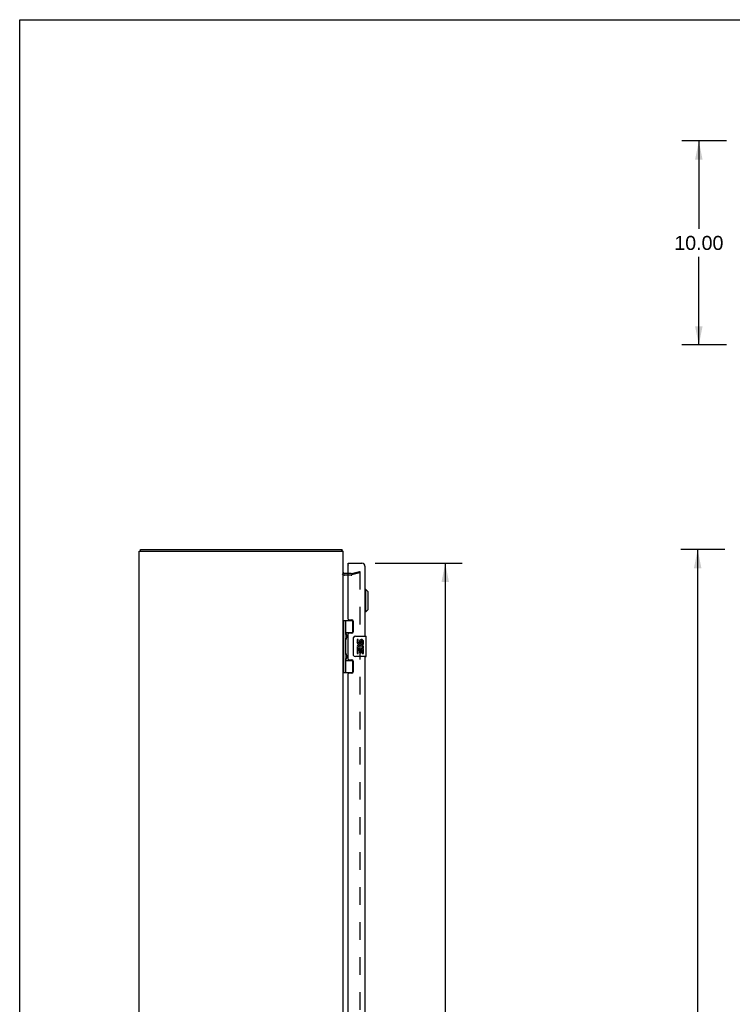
# Model space of a CAD drawing. Header units: inches. Extents: x 0 to 156, y 0 to 101.
# Tile 6 of 10: x 0 to 35, y 53 to 101. Entities that reach past the tile are written whole.
import ezdxf

# ---------------------------------------------------------------- set-up
doc = ezdxf.new("R2010")
doc.units = ezdxf.units.IN
doc.header["$LTSCALE"] = 8.587481
doc.header["$MEASUREMENT"] = 0
doc.linetypes.add('HIDDEN', pattern=[0.2, 0.1, -0.1])
doc.layers.get('0').update_dxf_attribs({"linetype": 'CONTINUOUS'})
for name, color, linetype in [('DEFAULT_2', 8, 'HIDDEN'), ('DIMENSIONS', 7, 'CONTINUOUS'), ('DOOR_ASSEMBLY', 7, 'CONTINUOUS')]:
    doc.layers.add(name, color=color, linetype=linetype)
doc.styles.get("Standard").update_dxf_attribs({"font": 'arial.ttf'})
doc.dimstyles.new('DIMSTYLE_1', dxfattribs={"dimtxt": 0.688835, "dimasz": 0.918447, "dimexe": 0.09, "dimexo": 0.07, "dimgap": 0.0375, "dimtad": 0, "dimtih": 1, "dimtoh": 1, "dimzin": 4, "dimdsep": 46, "dimtxsty": 'Standard', "dimblk": '_FILLED', "dimblk1": '_FILLED', "dimblk2": '_FILLED', "dimcen": 0.09, "dimazin": 1, "dimtfac": 1, "dimtdec": 3, "dimtofl": 0, "dimtmove": 0, "dimatfit": 3, "dimldrblk": '_FILLED', "dimfxl": 0, "dimtolj": 1, "dimtzin": 4, "dimarcsym": 0})

# ---------------------------------------------------------------- blocks, each defined once
blk = doc.blocks.new('_FILLED')
at = {"color": 0, "linetype": 'ByBlock'}
blk.add_solid([(0, 0), (-1, 0.2), (-1, -0.2)], dxfattribs=at)
blk = doc.blocks.new('*D5')
at = {"layer": 'DIMENSIONS', "color": 2, "linetype": 'Continuous'}
for p, q in [((34.661, 95.088), (32.477, 95.088)), ((33.304, 95.088), (33.304, 90.777)), ((33.304, 85.088), (33.304, 89.399)), ((34.661, 85.088), (32.477, 85.088))]:
    blk.add_line(p, q, dxfattribs=at)
at = {"layer": 'DIMENSIONS', "color": 2, "linetype": 'Continuous', "xscale": 0.9184471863, "yscale": 0.9184471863, "zscale": 0.9184471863}
for p, rotation in [((33.304, 95.088), 90), ((33.304, 85.088), 270)]:
    blk.add_blockref('_FILLED', p, dxfattribs=dict(at, rotation=rotation))
at = {"layer": 'DIMENSIONS', "color": 2, "linetype": 'Continuous', "insert": (33.304, 90.432), "char_height": 0.6888, "width": 2.40708, "attachment_point": 2, "line_spacing_factor": 0.9}
blk.add_mtext('10.00', dxfattribs=at)
blk = doc.blocks.new('*D6')
at = {"layer": 'DIMENSIONS', "color": 2, "linetype": 'Continuous'}
for p, q in [((17.428, 74.384), (21.696, 74.384)), ((20.869, 74.384), (20.869, 52.33)), ((20.869, 27.734), (20.869, 49.919)), ((17.428, 27.734), (21.696, 27.734))]:
    blk.add_line(p, q, dxfattribs=at)
at = {"layer": 'DIMENSIONS', "color": 2, "linetype": 'Continuous', "xscale": 0.9184471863, "yscale": 0.9184471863, "zscale": 0.9184471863}
for p, rotation in [((20.869, 74.384), 90), ((20.869, 27.734), 270)]:
    blk.add_blockref('_FILLED', p, dxfattribs=dict(at, rotation=rotation))
at = {"layer": 'DIMENSIONS', "color": 2, "linetype": 'Continuous', "insert": (20.869, 51.986), "char_height": 0.6888, "width": 2.88338, "attachment_point": 2, "line_spacing_factor": 0.9}
blk.add_mtext('46.65\\PDOOR', dxfattribs=at)
blk = doc.blocks.new('*D10')
at = {"layer": 'DIMENSIONS', "color": 2, "linetype": 'Continuous'}
for p, q in [((34.579, 75.059), (32.419, 75.059)), ((33.246, 75.059), (33.246, 51.747)), ((33.246, 27.059), (33.246, 50.37)), ((34.579, 27.059), (32.419, 27.059))]:
    blk.add_line(p, q, dxfattribs=at)
at = {"layer": 'DIMENSIONS', "color": 2, "linetype": 'Continuous', "xscale": 0.9184471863, "yscale": 0.9184471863, "zscale": 0.9184471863}
for p, rotation in [((33.246, 75.059), 90), ((33.246, 27.059), 270)]:
    blk.add_blockref('_FILLED', p, dxfattribs=dict(at, rotation=rotation))
at = {"layer": 'DIMENSIONS', "color": 2, "linetype": 'Continuous', "insert": (33.246, 51.403), "char_height": 0.6888, "width": 2.40708, "attachment_point": 2, "line_spacing_factor": 0.9}
blk.add_mtext('48.00', dxfattribs=at)

msp = doc.modelspace()

# ---------------------------------------------------------------- linework, layer by layer
at = {"color": 7, "linetype": 'Continuous'}
for p, q in [((0, 0), (0, 101.029)), ((0, 101.029), (156.136, 101.029)), ((5.926, 74.984), (5.926, 75.059)), ((15.8, 74.984), (15.8, 75.059)), ((15.821, 75.015), (15.8, 74.994))]:
    msp.add_line(p, q, dxfattribs=at)
at = {"color": 3, "linetype": 'Continuous'}
for p, q in [((5.863, 27.134), (5.863, 74.984)), ((5.863, 74.984), (15.863, 74.984)), ((5.926, 75.059), (15.8, 75.059)), ((15.863, 27.134), (15.863, 74.984)), ((16.106, 73.884), (15.933, 73.884))]:
    msp.add_line(p, q, dxfattribs=at)
for points in [[(15.81, 75.042), (15.809, 75.044), (15.809, 75.046), (15.808, 75.048), (15.807, 75.05), (15.807, 75.052), (15.806, 75.053), (15.805, 75.055), (15.805, 75.056), (15.804, 75.057), (15.803, 75.057), (15.802, 75.058), (15.801, 75.058), (15.801, 75.059), (15.8, 75.059)], [(15.821, 75.015), (15.82, 75.017), (15.818, 75.018), (15.817, 75.02), (15.816, 75.022), (15.815, 75.024), (15.814, 75.027), (15.813, 75.029), (15.813, 75.032), (15.812, 75.035), (15.811, 75.037), (15.81, 75.042)]]:
    msp.add_lwpolyline(points, dxfattribs=at)
for centre, radius, start, end in [((15.718, 74.914), 0.145, 28.8685, 44.6014), ((15.933, 73.954), 0.07, 180, 270)]:
    msp.add_arc(centre, radius, start, end, dxfattribs=at)
at = {"layer": 'DEFAULT_2', "color": 8, "linetype": 'HIDDEN'}
for p, q in [((16.261, 73.884), (16.106, 73.884)), ((16.271, 73.885), (16.656, 73.988)), ((16.675, 73.915), (16.291, 73.813)), ((16.656, 73.988), (16.675, 73.915)), ((16.675, 73.967), (16.675, 28.15)), ((16.261, 73.809), (15.933, 73.809))]:
    msp.add_line(p, q, dxfattribs=at)
for points in [[(16.661, 73.982), (16.66, 73.982), (16.659, 73.982), (16.657, 73.982)], [(16.664, 73.982), (16.662, 73.982), (16.661, 73.982)], [(16.664, 73.982), (16.665, 73.982), (16.667, 73.981), (16.668, 73.98), (16.669, 73.979), (16.671, 73.978), (16.672, 73.977), (16.673, 73.976), (16.674, 73.974), (16.674, 73.972), (16.675, 73.971), (16.675, 73.969), (16.675, 73.967)]]:
    msp.add_lwpolyline(points, dxfattribs=at)
for centre, radius, start, end in [((15.933, 73.954), 0.145, 218.7549, 270), ((16.261, 73.924), 0.04, 270, 285), ((16.261, 73.924), 0.115, 270, 285)]:
    msp.add_arc(centre, radius, start, end, dxfattribs=at)
at = {"layer": 'DOOR_ASSEMBLY', "color": 7, "linetype": 'Continuous'}
for p, q in [((16.106, 74.309), (16.106, 74.384)), ((16.121, 74.309), (16.106, 74.309)), ((16.97, 73.106), (16.931, 73.106)), ((16.97, 72.004), (16.97, 73.106)), ((17.088, 72.988), (16.97, 73.106)), ((17.088, 72.122), (17.088, 72.988)), ((16.97, 72.004), (16.931, 72.004)), ((17.088, 72.122), (16.97, 72.004)), ((15.863, 71.588), (16.347, 71.588)), ((15.902, 69.029), (15.902, 71.588)), ((16, 70.891), (16, 71.588)), ((16.315, 71.588), (16.315, 70.998)), ((16, 70.998), (16.348, 70.998)), ((16.289, 70.989), (16.289, 70.966)), ((16.289, 70.989), (16.341, 70.989)), ((16, 69.907), (16, 70.71)), ((16.012, 70.701), (16.011, 70.698)), ((16.013, 70.705), (16.012, 70.701)), ((16.013, 70.898), (16.014, 70.895)), ((16.015, 70.708), (16.013, 70.705)), ((16.014, 70.895), (16.015, 70.891)), ((16.015, 70.891), (16.017, 70.887)), ((16.017, 70.887), (16.023, 70.871)), ((16.017, 70.871), (16.017, 70.872)), ((16.017, 70.871), (16.017, 70.731)), ((16.017, 70.73), (16.017, 70.731)), ((16.017, 70.73), (16.017, 70.73)), ((16.023, 70.871), (16.026, 70.865)), ((16.026, 70.736), (16.024, 70.732)), ((16.026, 70.865), (16.028, 70.861)), ((16.028, 70.741), (16.026, 70.736)), ((16.029, 70.745), (16.028, 70.741)), ((16.366, 69.909), (16.366, 70.709)), ((16.466, 70.809), (16.976, 70.809)), ((16.541, 70.654), (16.541, 70.518)), ((16.604, 70.654), (16.541, 70.654)), ((16.604, 70.518), (16.604, 70.654)), ((16.669, 70.581), (16.669, 70.512)), ((16.73, 70.518), (16.729, 70.56)), ((16.792, 70.424), (16.792, 70.56)), ((16.853, 70.424), (16.853, 70.581)), ((16.991, 69.824), (16.991, 70.794)), ((16.541, 70.193), (16.541, 69.963)), ((16.559, 70.193), (16.541, 70.193)), ((16.594, 70.193), (16.621, 70.212)), ((16.594, 70.193), (16.853, 70.193)), ((16.604, 69.963), (16.604, 70.13)), ((16.604, 70.13), (16.669, 70.13)), ((16.669, 70.13), (16.669, 69.994)), ((16.669, 69.994), (16.73, 69.994)), ((16.73, 69.994), (16.73, 70.13)), ((16.73, 70.13), (16.792, 70.13)), ((16.785, 70.229), (16.842, 70.204)), ((16.792, 70.424), (16.853, 70.424)), ((16.792, 69.963), (16.792, 70.13)), ((16.853, 70.24), (16.853, 70.293)), ((16.853, 69.963), (16.853, 70.193)), ((16, 69.029), (16, 69.726)), ((16, 69.62), (16.348, 69.62)), ((16.012, 69.717), (16.011, 69.714)), ((16.013, 69.72), (16.012, 69.717)), ((16.013, 69.914), (16.014, 69.911)), ((16.015, 69.724), (16.013, 69.72)), ((16.014, 69.911), (16.015, 69.907)), ((16.015, 69.907), (16.017, 69.903)), ((16.016, 69.728), (16.015, 69.724)), ((16.019, 69.736), (16.016, 69.728)), ((16.017, 69.903), (16.023, 69.887)), ((16.017, 69.887), (16.017, 69.888)), ((16.017, 69.887), (16.017, 69.746)), ((16.017, 69.746), (16.017, 69.746)), ((16.017, 69.746), (16.017, 69.745)), ((16.023, 69.746), (16.019, 69.736)), ((16.023, 69.887), (16.026, 69.881)), ((16.026, 69.752), (16.023, 69.746)), ((16.026, 69.881), (16.028, 69.877)), ((16.028, 69.756), (16.026, 69.752)), ((16.029, 69.761), (16.028, 69.756)), ((16.289, 69.651), (16.289, 69.629)), ((16.341, 69.629), (16.289, 69.629)), ((16.315, 69.62), (16.315, 69.029)), ((16.976, 69.809), (16.466, 69.809)), ((16.541, 69.963), (16.604, 69.963)), ((16.792, 69.963), (16.853, 69.963)), ((15.863, 69.029), (16.347, 69.029))]:
    msp.add_line(p, q, dxfattribs=at)
at = {"layer": 'DOOR_ASSEMBLY', "color": 3, "linetype": 'Continuous'}
for p, q in [((16.106, 74.384), (16.786, 74.384)), ((16.106, 71.65), (16.106, 74.294)), ((16.931, 74.239), (16.931, 70.809)), ((16.137, 71.619), (16.294, 71.619)), ((16.356, 71.557), (16.356, 71.028)), ((16.294, 70.966), (16.137, 70.966)), ((16.106, 69.682), (16.106, 70.935)), ((16.137, 69.651), (16.294, 69.651)), ((16.356, 69.589), (16.356, 69.06)), ((16.931, 69.809), (16.931, 51.559)), ((16.106, 52.4), (16.106, 68.967)), ((16.294, 68.998), (16.137, 68.998))]:
    msp.add_line(p, q, dxfattribs=at)
at = {"layer": 'DOOR_ASSEMBLY', "color": 7, "linetype": 'Continuous'}
for points in [[(16, 70.946), (16, 70.945), (16, 70.945), (16.001, 70.944), (16.001, 70.943), (16.001, 70.942), (16.001, 70.941), (16.001, 70.94), (16.001, 70.939), (16.001, 70.937), (16.001, 70.936), (16.001, 70.935), (16.002, 70.934), (16.002, 70.933), (16.002, 70.932), (16.002, 70.931), (16.003, 70.929), (16.003, 70.928), (16.003, 70.927), (16.003, 70.926), (16.004, 70.924), (16.004, 70.923), (16.005, 70.922), (16.005, 70.92), (16.005, 70.919), (16.006, 70.918), (16.006, 70.916), (16.007, 70.915), (16.007, 70.913), (16.008, 70.912), (16.008, 70.91), (16.009, 70.909), (16.009, 70.907), (16.01, 70.905), (16.011, 70.904), (16.011, 70.902), (16.013, 70.898)], [(16.011, 70.698), (16.01, 70.696), (16.009, 70.695), (16.009, 70.693), (16.008, 70.691), (16.008, 70.69), (16.007, 70.688), (16.007, 70.687), (16.006, 70.685), (16.006, 70.684), (16.005, 70.682), (16.005, 70.681), (16.005, 70.68), (16.004, 70.678), (16.004, 70.677), (16.003, 70.676), (16.003, 70.674), (16.003, 70.673), (16.003, 70.672), (16.002, 70.671), (16.002, 70.67), (16.002, 70.668), (16.002, 70.667), (16.001, 70.666), (16.001, 70.665), (16.001, 70.664), (16.001, 70.663), (16.001, 70.662), (16.001, 70.661), (16.001, 70.66), (16.001, 70.659), (16.001, 70.658), (16, 70.657), (16, 70.656), (16, 70.655)], [(16.017, 70.714), (16.016, 70.712), (16.015, 70.708)], [(16.024, 70.732), (16.021, 70.724), (16.017, 70.714)], [(16.028, 70.861), (16.029, 70.857), (16.03, 70.855), (16.031, 70.853), (16.031, 70.851), (16.032, 70.849), (16.033, 70.847), (16.034, 70.845), (16.034, 70.843), (16.035, 70.841), (16.035, 70.839), (16.036, 70.837), (16.036, 70.836), (16.037, 70.834), (16.037, 70.832), (16.038, 70.831), (16.038, 70.829), (16.039, 70.828), (16.039, 70.826), (16.039, 70.825), (16.04, 70.823), (16.04, 70.822), (16.04, 70.82), (16.04, 70.819), (16.041, 70.817), (16.041, 70.816), (16.041, 70.815), (16.041, 70.813), (16.041, 70.812), (16.041, 70.811), (16.042, 70.81), (16.042, 70.808), (16.042, 70.807), (16.042, 70.806), (16.042, 70.804), (16.042, 70.803), (16.042, 70.802), (16.042, 70.801), (16.042, 70.799), (16.042, 70.798), (16.042, 70.797), (16.042, 70.796), (16.042, 70.794), (16.042, 70.793), (16.042, 70.792), (16.041, 70.791), (16.041, 70.789), (16.041, 70.788), (16.041, 70.787), (16.041, 70.785), (16.041, 70.784), (16.04, 70.783), (16.04, 70.781), (16.04, 70.78), (16.04, 70.778), (16.039, 70.777), (16.039, 70.775), (16.039, 70.774), (16.038, 70.772), (16.038, 70.771), (16.037, 70.769), (16.037, 70.767), (16.036, 70.766), (16.036, 70.764), (16.035, 70.762), (16.035, 70.76), (16.034, 70.759), (16.034, 70.757), (16.033, 70.755), (16.032, 70.753), (16.031, 70.751), (16.031, 70.749), (16.03, 70.747), (16.029, 70.745)], [(16.366, 70.709), (16.366, 70.715), (16.366, 70.721), (16.367, 70.727), (16.369, 70.733), (16.37, 70.739), (16.372, 70.745)], [(16, 69.962), (16, 69.961), (16, 69.96), (16.001, 69.959), (16.001, 69.958), (16.001, 69.957), (16.001, 69.956), (16.001, 69.955), (16.001, 69.954), (16.001, 69.953), (16.001, 69.952), (16.001, 69.951), (16.002, 69.95), (16.002, 69.949), (16.002, 69.948), (16.002, 69.946), (16.003, 69.945), (16.003, 69.944), (16.003, 69.943), (16.003, 69.941), (16.004, 69.94), (16.004, 69.939), (16.005, 69.938), (16.005, 69.936), (16.005, 69.935), (16.006, 69.933), (16.006, 69.932), (16.007, 69.93), (16.007, 69.929), (16.008, 69.927), (16.008, 69.926), (16.009, 69.924), (16.009, 69.923), (16.01, 69.921), (16.011, 69.919), (16.011, 69.918), (16.013, 69.914)], [(16.011, 69.714), (16.01, 69.712), (16.009, 69.71), (16.009, 69.709), (16.008, 69.707), (16.008, 69.706), (16.007, 69.704), (16.007, 69.703), (16.006, 69.701), (16.006, 69.7), (16.005, 69.698), (16.005, 69.697), (16.005, 69.695), (16.004, 69.694), (16.004, 69.693), (16.003, 69.691), (16.003, 69.69), (16.003, 69.689), (16.003, 69.688), (16.002, 69.687), (16.002, 69.685), (16.002, 69.684), (16.002, 69.683), (16.001, 69.682), (16.001, 69.681), (16.001, 69.68), (16.001, 69.679), (16.001, 69.678), (16.001, 69.677), (16.001, 69.676), (16.001, 69.675), (16.001, 69.674), (16, 69.673), (16, 69.672), (16, 69.671)], [(16.028, 69.877), (16.029, 69.872), (16.03, 69.87), (16.031, 69.868), (16.031, 69.866), (16.032, 69.864), (16.033, 69.862), (16.034, 69.86), (16.034, 69.859), (16.035, 69.857), (16.035, 69.855), (16.036, 69.853), (16.036, 69.851), (16.037, 69.85), (16.037, 69.848), (16.038, 69.847), (16.038, 69.845), (16.039, 69.843), (16.039, 69.842), (16.039, 69.84), (16.04, 69.839), (16.04, 69.837), (16.04, 69.836), (16.04, 69.835), (16.041, 69.833), (16.041, 69.832), (16.041, 69.831), (16.041, 69.829), (16.041, 69.828), (16.041, 69.827), (16.042, 69.825), (16.042, 69.824), (16.042, 69.823), (16.042, 69.821), (16.042, 69.82), (16.042, 69.819), (16.042, 69.818), (16.042, 69.816), (16.042, 69.815), (16.042, 69.814), (16.042, 69.813), (16.042, 69.811), (16.042, 69.81), (16.042, 69.809), (16.042, 69.808), (16.041, 69.806), (16.041, 69.805), (16.041, 69.804), (16.041, 69.802), (16.041, 69.801), (16.041, 69.8), (16.04, 69.798), (16.04, 69.797), (16.04, 69.796), (16.04, 69.794), (16.039, 69.793), (16.039, 69.791), (16.039, 69.79), (16.038, 69.788), (16.038, 69.786), (16.037, 69.785), (16.037, 69.783), (16.036, 69.781), (16.036, 69.78), (16.035, 69.778), (16.035, 69.776), (16.034, 69.774), (16.034, 69.772), (16.033, 69.771), (16.032, 69.769), (16.031, 69.767), (16.031, 69.765), (16.03, 69.763), (16.029, 69.761)], [(16.372, 69.872), (16.37, 69.878), (16.369, 69.884), (16.367, 69.89), (16.366, 69.896), (16.366, 69.902), (16.366, 69.909)]]:
    msp.add_lwpolyline(points, dxfattribs=at)
at = {"layer": 'DOOR_ASSEMBLY', "color": 3, "linetype": 'Continuous'}
for centre, radius, start, end in [((16.786, 74.239), 0.145, 0, 90), ((16.121, 74.294), 0.015, 90, 180), ((16.137, 71.65), 0.031, 180, 270), ((16.294, 71.557), 0.062, 0, 90), ((16.137, 70.935), 0.031, 90, 180), ((16.294, 71.028), 0.062, 270, 360), ((16.137, 69.682), 0.031, 180, 270), ((16.294, 69.589), 0.062, 0, 90), ((16.294, 69.06), 0.062, 270, 360), ((16.137, 68.967), 0.031, 90, 180)]:
    msp.add_arc(centre, radius, start, end, dxfattribs=at)
at = {"layer": 'DOOR_ASSEMBLY', "color": 7, "linetype": 'Continuous'}
for centre, radius, start, end in [((15.927, 70.871), 0.09, 0.672, 34.9249), ((15.927, 70.731), 0.09, 325.0751, 359.328), ((16.466, 70.709), 0.1, 90, 158.7946), ((16.635, 70.518), 0.0943, 180, 360), ((16.635, 70.518), 0.0314, 180, 261.2295), ((16.635, 70.523), 0.0362, 263.4285, 341.7628), ((16.761, 70.56), 0.0943, 71.7267, 167.4338), ((16.761, 70.56), 0.0314, 0, 180.0485), ((16.761, 70.56), 0.0943, 12.5402, 71.701), ((16.976, 70.794), 0.015, 0, 90), ((16.695, 70.266), 0.154, 161.4199, 206.1963), ((16.698, 70.267), 0.157, 9.7031, 161.8791), ((16.698, 70.267), 0.157, 205.737, 207.8532), ((16.698, 70.267), 0.0943, 336.5966, 215.1122), ((16.698, 70.267), 0.157, 336.5966, 350.2969), ((15.927, 69.886), 0.09, 0.672, 34.9249), ((15.927, 69.746), 0.09, 325.0751, 359.328), ((16.466, 69.909), 0.1, 201.205, 270), ((16.976, 69.824), 0.015, 270, 360)]:
    msp.add_arc(centre, radius, start, end, dxfattribs=at)
for centre in [(16.095, 70.801), (16.095, 69.816)]:
    msp.add_ellipse(centre, major_axis=(0, 0.188), ratio=0.57735, start_param=1.066602, end_param=2.074991, dxfattribs=at)

# ---------------------------------------------------------------- dimensions: what is measured, and where the dimension line sits
at = {"layer": 'DIMENSIONS', "color": 2, "linetype": 'Continuous'}
for base, p1, p2, picture, middle in [((33.304, 85.088), (34.731, 95.088), (34.731, 85.088), '*D5', (33.333, 90.084)), ((33.246, 27.059), (34.649, 75.059), (34.649, 27.059), '*D10', (33.228, 51.055))]:
    dim = msp.add_linear_dim(base=base, p1=p1, p2=p2, angle=270, dimstyle='DIMSTYLE_1', dxfattribs=at)
    dim.commit()
    dim.dimension.update_dxf_attribs({"geometry": picture, "text_midpoint": middle, "dimtype": 160})
dim = msp.add_linear_dim(base=(20.869, 74.384), p1=(17.358, 27.734), p2=(17.358, 74.384), angle=90, text='<>\\PDOOR', dimstyle='DIMSTYLE_1', dxfattribs=at)
dim.commit()
dim.dimension.update_dxf_attribs({"geometry": '*D6', "text_midpoint": (20.869, 51.125), "dimtype": 160})

doc.saveas('drawing.dxf')
